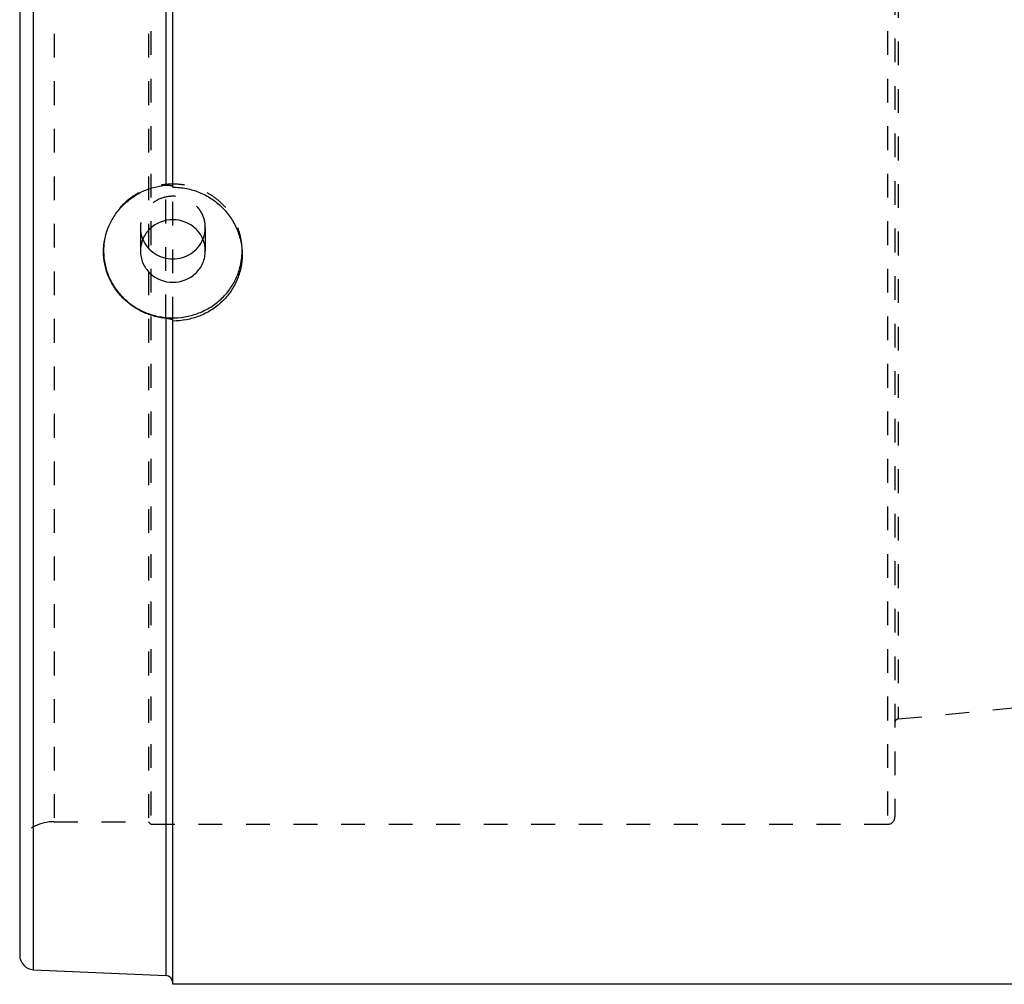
# Model space of a CAD drawing. Header units: millimetres. Extents: x 110 to 390, y 114 to 384.
# Tile 1 of 9: x 115 to 250, y 114 to 246. Entities that reach past the tile are written whole.
import ezdxf

# ---------------------------------------------------------------- set-up
doc = ezdxf.new("R2010")
doc.units = ezdxf.units.MM
doc.header["$LTSCALE"] = 32.592593
doc.linetypes.add('HIDDEN', pattern=[0.2, 0.1, -0.1])
doc.layers.get('0').update_dxf_attribs({"linetype": 'CONTINUOUS'})
doc.layers.add('KOERPER', color=7, linetype='CONTINUOUS')
doc.layers.add('KONST.EL_MIT_GEO', color=7, linetype='CONTINUOUS')

msp = doc.modelspace()

# ---------------------------------------------------------------- linework, layer by layer
at = {"color": 8, "linetype": 'HIDDEN'}
msp.add_line((119.72, 136.32), (132.65, 136.32), dxfattribs=at)
at = {"layer": 'KOERPER', "color": 8, "linetype": 'HIDDEN'}
msp.add_line((235.45, 150.41), (284.45, 155.16), dxfattribs=at)
at = {"layer": 'KOERPER', "color": 7, "linetype": 'Continuous'}
msp.add_line((364, 114.02), (136, 114.02), dxfattribs=at)
at = {"layer": 'KONST.EL_MIT_GEO', "color": 7, "linetype": 'Continuous'}
for p, q in [((116.91, 116.02), (116.91, 382.02)), ((115, 380.02), (115, 118.02)), ((135.04, 274.43), (135.04, 223.61)), ((136, 223.34), (136, 274.7)), ((135.04, 205.35), (135.04, 115.23)), ((136, 114.02), (136, 205.04)), ((116.91, 116.02), (135.04, 115.23))]:
    msp.add_line(p, q, dxfattribs=at)
at = {"layer": 'KONST.EL_MIT_GEO', "color": 8, "linetype": 'HIDDEN'}
for p, q in [((133, 362.07), (133, 135.97)), ((234, 362.07), (234, 135.97)), ((119.72, 361.72), (119.72, 136.32)), ((132.65, 361.72), (132.65, 136.32)), ((235, 361.07), (235, 136.97)), ((235.45, 347.62), (235.45, 150.41)), ((135.04, 205.35), (135.04, 223.61)), ((136, 205.04), (136, 223.34)), ((131.55, 217.8), (131.55, 214.6)), ((140.45, 217.8), (140.45, 214.6)), ((126.5, 214.6), (126.5, 214.49)), ((145.5, 214.6), (145.5, 214.08)), ((132.65, 136.32), (133, 135.97)), ((133, 135.97), (234, 135.97))]:
    msp.add_line(p, q, dxfattribs=at)
for centre, radius, start, end in [((135.72, 217.81), 4.17, 180.0211, 202.6346), ((136.28, 217.81), 4.17, 337.3654, 359.9789), ((135.34, 214.6), 8.84, 180, 180.3282), ((135.34, 214.6), 8.84, 180.3282, 180.6987), ((136.63, 214.6), 8.87, 357.1634, 358.4294), ((136.65, 214.6), 8.85, 358.4293, 359.9996), ((235.5, 149.91), 0.5, 95.5404, 180), ((234, 136.97), 1, 270, 360), ((119.72, 130.32), 6, 90, 141.9269)]:
    msp.add_arc(centre, radius, start, end, dxfattribs=at)
at = {"layer": 'KONST.EL_MIT_GEO', "color": 7, "linetype": 'Continuous'}
for centre, radius, start, end in [((136.62, 214.6), 8.88, 356.6579, 357.1636), ((117, 118.02), 2, 180, 267.5), ((135, 114.23), 1, 0, 87.5)]:
    msp.add_arc(centre, radius, start, end, dxfattribs=at)
at = {"layer": 'KONST.EL_MIT_GEO', "color": 8, "linetype": 'HIDDEN'}
for points, knots in [([(145.5, 214.6), (145.5, 215.19), (145.38, 216.4), (144.83, 218.13), (143.95, 219.73), (142.76, 221.13), (141.31, 222.28), (139.65, 223.13), (137.86, 223.65), (136, 223.83), (134.14, 223.65), (132.35, 223.13), (130.69, 222.28), (129.24, 221.13), (128.05, 219.73), (127.17, 218.13), (126.62, 216.4), (126.5, 215.19), (126.5, 214.6)], [0, 0, 0, 0, 0.061435, 0.123031, 0.184931, 0.247224, 0.30994, 0.373043, 0.436442, 0.5, 0.563558, 0.626957, 0.69006, 0.752776, 0.815069, 0.876969, 0.938565, 1, 1, 1, 1]), ([(140.45, 217.8), (140.45, 218.09), (140.39, 218.65), (140.14, 219.46), (139.72, 220.21), (138.98, 221.08), (137.74, 221.88), (136, 222.21), (134.26, 221.88), (133.02, 221.08), (132.28, 220.21), (131.86, 219.46), (131.61, 218.65), (131.55, 218.09), (131.55, 217.8)], [0, 0, 0, 0, 0.061578, 0.123317, 0.185362, 0.2478, 0.373322, 0.5, 0.626678, 0.7522, 0.814638, 0.876683, 0.938422, 1, 1, 1, 1])]:
    msp.add_open_spline(points, degree=3, knots=knots, dxfattribs=at)
at = {"layer": 'KONST.EL_MIT_GEO', "color": 7, "linetype": 'Continuous'}
for points, knots in [([(126.5, 214.49), (126.5, 215.05), (126.61, 216.18), (127.09, 217.81), (127.86, 219.33), (128.92, 220.69), (130.21, 221.84), (131.69, 222.74), (133.32, 223.35), (134.47, 223.56), (135.04, 223.61)], [0, 0, 0, 0, 0.123062, 0.246535, 0.370596, 0.495315, 0.620681, 0.746646, 0.873123, 1, 1, 1, 1]), ([(135.04, 223.61), (135.17, 223.62), (135.35, 223.62), (135.57, 223.6), (135.72, 223.58), (135.83, 223.54), (135.93, 223.49), (136, 223.44), (136, 223.4)], [0, 0, 0, 0, 0.360494, 0.523011, 0.666673, 0.787373, 0.882562, 1, 1, 1, 1]), ([(136, 223.34), (136.62, 223.34), (137.87, 223.22), (139.66, 222.69), (141.31, 221.82), (142.76, 220.65), (143.95, 219.24), (144.83, 217.63), (145.38, 215.89), (145.5, 214.68), (145.5, 214.08)], [0, 0, 0, 0, 0.126689, 0.253195, 0.379342, 0.504954, 0.62988, 0.754019, 0.877354, 1, 1, 1, 1]), ([(140.45, 214.6), (140.45, 214.88), (140.39, 215.44), (140.14, 216.25), (139.72, 217), (138.98, 217.87), (137.74, 218.67), (136, 219), (134.26, 218.67), (133.02, 217.87), (132.28, 217), (131.86, 216.25), (131.61, 215.44), (131.55, 214.88), (131.55, 214.6)], [0, 0, 0, 0, 0.061579, 0.123317, 0.185362, 0.2478, 0.373322, 0.5, 0.626678, 0.7522, 0.814638, 0.876683, 0.938421, 1, 1, 1, 1]), ([(131.87, 216.2), (132.04, 215.81), (132.49, 215.06), (133.48, 214.19), (134.68, 213.63), (136, 213.44), (137.32, 213.63), (138.52, 214.19), (139.51, 215.06), (139.96, 215.81), (140.13, 216.2)], [0, 0, 0, 0, 0.123316, 0.247869, 0.373586, 0.5, 0.626414, 0.752131, 0.876684, 1, 1, 1, 1]), ([(126.5, 214.49), (126.51, 213.9), (126.64, 212.72), (127.18, 211.03), (128.05, 209.47), (129.21, 208.1), (130.62, 206.96), (132.22, 206.11), (133.97, 205.57), (135.79, 205.36), (137.61, 205.49), (139.38, 205.96), (141.02, 206.74), (142.48, 207.81), (143.71, 209.13), (144.64, 210.65), (145.26, 212.32), (145.45, 213.49), (145.48, 214.08)], [0, 0, 0, 0, 0.061418, 0.122996, 0.184873, 0.247135, 0.30981, 0.372868, 0.436222, 0.499746, 0.563287, 0.626694, 0.689829, 0.752598, 0.814955, 0.876916, 0.938554, 1, 1, 1, 1]), ([(135.04, 205.35), (134.47, 205.41), (133.32, 205.63), (131.69, 206.26), (130.21, 207.16), (128.92, 208.31), (127.86, 209.66), (127.09, 211.17), (126.61, 212.8), (126.5, 213.93), (126.5, 214.49)], [0, 0, 0, 0, 0.127339, 0.2543, 0.380539, 0.50586, 0.630255, 0.753881, 0.877016, 1, 1, 1, 1]), ([(131.55, 214.6), (131.55, 214.31), (131.61, 213.75), (131.86, 212.94), (132.28, 212.19), (133.02, 211.32), (134.26, 210.52), (136, 210.19), (137.74, 210.52), (138.98, 211.32), (139.72, 212.19), (140.14, 212.94), (140.39, 213.75), (140.45, 214.31), (140.45, 214.6)], [0, 0, 0, 0, 0.061579, 0.123317, 0.185362, 0.2478, 0.373322, 0.5, 0.626678, 0.7522, 0.814638, 0.876683, 0.938421, 1, 1, 1, 1]), ([(145.5, 214.08), (145.5, 213.48), (145.38, 212.28), (144.83, 210.55), (143.95, 208.97), (142.76, 207.59), (141.31, 206.45), (139.65, 205.62), (137.86, 205.1), (136.62, 204.99), (136, 204.99)], [0, 0, 0, 0, 0.123152, 0.246221, 0.369641, 0.49381, 0.618992, 0.74524, 0.872369, 1, 1, 1, 1]), ([(135.98, 205.1), (135.96, 205.12), (135.92, 205.15), (135.81, 205.2), (135.62, 205.26), (135.35, 205.31), (135.15, 205.34), (135.04, 205.35)], [0, 0, 0, 0, 0.064774, 0.14951, 0.378201, 0.671282, 1, 1, 1, 1]), ([(136, 205.04), (136, 205.05), (136, 205.07), (135.99, 205.09), (135.98, 205.1)], [0, 0, 0, 0, 0.229651, 1, 1, 1, 1])]:
    msp.add_open_spline(points, degree=3, knots=knots, dxfattribs=at)

doc.saveas('drawing.dxf')
